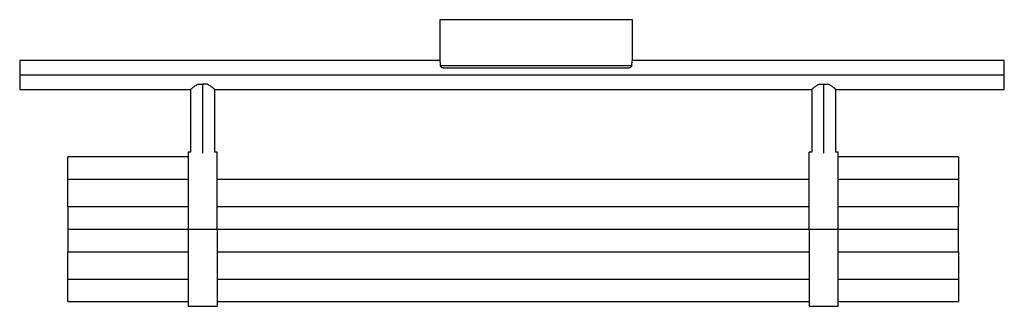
# Paper-space layout '_Derecha' of a CAD drawing. Header units: millimetres. Extents: x -953 to -544, y -147 to -28.
import ezdxf

# ---------------------------------------------------------------- set-up
doc = ezdxf.new("R2010")
doc.units = ezdxf.units.MM

psp = doc.layouts.new('_Derecha')

# ---------------------------------------------------------------- linework, layer by layer
at = {"color": 7, "linetype": 'Continuous', "lineweight": 25}
for p, q in [((-778.97, -28), (-778.97, -44.92)), ((-698.97, -44.92), (-698.97, -28)), ((-778.97, -44.92), (-953.47, -44.92)), ((-544.47, -44.92), (-698.97, -44.92)), ((-953.47, -50.92), (-544.47, -50.92)), ((-953.47, -56.92), (-882.47, -56.92)), ((-882.47, -56.92), (-882.47, -83)), ((-877.77, -54.79), (-877.18, -54.79)), ((-877.47, -54.79), (-877.47, -83.39)), ((-872.48, -56.92), (-624.47, -56.92)), ((-872.47, -83), (-872.47, -56.92)), ((-624.47, -56.92), (-624.47, -83)), ((-619.77, -54.79), (-619.18, -54.79)), ((-619.47, -83.39), (-619.47, -54.79)), ((-614.47, -56.92), (-544.47, -56.92)), ((-614.47, -83), (-614.47, -56.92)), ((-883.47, -85), (-933.47, -85)), ((-882.47, -83), (-883.47, -83)), ((-871.47, -83), (-872.47, -83)), ((-624.47, -83), (-625.47, -83)), ((-613.47, -83), (-614.47, -83)), ((-563.47, -85), (-613.47, -85)), ((-883.47, -94.33), (-933.47, -94.33)), ((-625.47, -94.33), (-871.47, -94.33)), ((-563.47, -94.33), (-613.47, -94.33)), ((-883.47, -105.67), (-933.47, -105.67)), ((-625.47, -105.67), (-871.47, -105.67)), ((-563.47, -105.67), (-613.47, -105.67)), ((-933.47, -115), (-563.47, -115)), ((-933.47, -124.33), (-883.47, -124.33)), ((-871.47, -124.33), (-625.47, -124.33)), ((-613.47, -124.33), (-563.47, -124.33)), ((-933.47, -135.67), (-883.47, -135.67)), ((-871.47, -135.67), (-625.47, -135.67)), ((-613.47, -135.67), (-563.47, -135.67)), ((-933.47, -145), (-883.47, -145)), ((-883.47, -147), (-871.47, -147)), ((-871.47, -145), (-625.47, -145)), ((-625.47, -147), (-613.47, -147)), ((-613.47, -145), (-563.47, -145))]:
    psp.add_line(p, q, dxfattribs=at)
for points, knots in [([(-698.97, -28), (-698.97, -28), (-699.23, -28), (-700.25, -28), (-701.02, -28), (-703.02, -28), (-704.26, -28), (-707.17, -28), (-708.84, -28), (-712.54, -28), (-714.57, -28), (-718.93, -28), (-721.25, -28), (-726.08, -28), (-728.6, -28), (-733.74, -28), (-736.35, -28), (-741.59, -28), (-744.21, -28), (-749.34, -28), (-751.86, -28), (-756.7, -28), (-759.02, -28), (-763.37, -28), (-765.41, -28), (-769.11, -28), (-770.78, -28), (-773.69, -28), (-774.93, -28), (-776.93, -28), (-777.69, -28), (-778.72, -28), (-778.97, -28), (-778.97, -28)], [0, 0, 0, 0, 0.0625, 0.0625, 0.125, 0.125, 0.1875, 0.1875, 0.25, 0.25, 0.3125, 0.3125, 0.375, 0.375, 0.4375, 0.4375, 0.5, 0.5, 0.5625, 0.5625, 0.625, 0.625, 0.6875, 0.6875, 0.75, 0.75, 0.8125, 0.8125, 0.875, 0.875, 0.9375, 0.9375, 1, 1, 1, 1]), ([(-953.47, -44.92), (-953.47, -44.92), (-953.47, -45.08), (-953.47, -45.68), (-953.47, -46.12), (-953.47, -47.23), (-953.47, -47.9), (-953.47, -49.35), (-953.47, -50.14), (-953.47, -50.92)], [0, 0, 0, 0, 0.25, 0.25, 0.5, 0.5, 0.75, 0.75, 1, 1, 1, 1]), ([(-778.97, -44.92), (-778.97, -44.92), (-778.97, -44.92), (-778.97, -44.94), (-778.97, -44.95), (-778.96, -44.98), (-778.96, -45.02), (-778.95, -45.09), (-778.93, -45.22), (-778.9, -45.46), (-778.86, -45.76), (-778.82, -46.07), (-778.78, -46.39), (-778.75, -46.68), (-778.73, -46.89), (-778.71, -47)], [0, 0, 0, 0, 0.041789, 0.083475, 0.125113, 0.166756, 0.208458, 0.250272, 0.375284, 0.500395, 0.62494, 0.749555, 0.83312, 0.91646, 1, 1, 1, 1]), ([(-699.23, -47), (-699.23, -46.94), (-699.21, -46.81), (-699.19, -46.62), (-699.17, -46.45), (-699.15, -46.28), (-699.13, -46.04), (-699.09, -45.76), (-699.05, -45.46), (-699.02, -45.22), (-698.99, -45.07), (-698.98, -44.98), (-698.97, -44.93), (-698.97, -44.92), (-698.97, -44.92)], [0, 0, 0, 0, 0.0500159, 0.0999015, 0.1497476, 0.1996451, 0.2496847, 0.3748202, 0.4999041, 0.6252491, 0.7505137, 0.8337629, 0.9167828, 1, 1, 1, 1]), ([(-544.47, -50.92), (-544.47, -50.14), (-544.47, -49.35), (-544.47, -47.9), (-544.47, -47.23), (-544.47, -46.12), (-544.47, -45.68), (-544.47, -45.08), (-544.47, -44.92), (-544.47, -44.92)], [0, 0, 0, 0, 0.25, 0.25, 0.5, 0.5, 0.75, 0.75, 1, 1, 1, 1]), ([(-777.62, -48), (-777.65, -48), (-777.71, -48), (-777.8, -47.99), (-777.88, -47.97), (-777.97, -47.94), (-778.09, -47.89), (-778.25, -47.81), (-778.4, -47.67), (-778.53, -47.51), (-778.62, -47.35), (-778.69, -47.17), (-778.71, -47.06), (-778.71, -47)], [0, 0, 0, 0, 0.049628, 0.098997, 0.148579, 0.198838, 0.250223, 0.373172, 0.499984, 0.62286, 0.749931, 0.87317, 1, 1, 1, 1]), ([(-778.71, -47), (-778.44, -47), (-777.94, -47), (-776.53, -47), (-775.61, -47), (-773.37, -47), (-772.06, -47), (-769.08, -47), (-767.42, -47), (-763.79, -47), (-761.83, -47), (-757.68, -47), (-755.49, -47), (-750.95, -47), (-748.61, -47), (-743.83, -47), (-741.4, -47), (-736.54, -47), (-734.12, -47), (-729.34, -47), (-726.99, -47), (-722.45, -47), (-720.26, -47), (-716.11, -47), (-714.15, -47), (-710.53, -47), (-708.87, -47), (-705.89, -47), (-704.57, -47), (-702.34, -47), (-701.42, -47), (-700, -47), (-699.51, -47), (-699.23, -47)], [0, 0, 0, 0, 0.0625, 0.0625, 0.125, 0.125, 0.1875, 0.1875, 0.25, 0.25, 0.3125, 0.3125, 0.375, 0.375, 0.4375, 0.4375, 0.5, 0.5, 0.5625, 0.5625, 0.625, 0.625, 0.6875, 0.6875, 0.75, 0.75, 0.8125, 0.8125, 0.875, 0.875, 0.9375, 0.9375, 1, 1, 1, 1]), ([(-777.62, -48), (-777.31, -48), (-776.78, -48), (-775.34, -48), (-774.42, -48), (-772.21, -48), (-770.92, -48), (-768.01, -48), (-766.39, -48), (-762.87, -48), (-760.98, -48), (-756.97, -48), (-754.86, -48), (-750.49, -48), (-748.23, -48), (-743.64, -48), (-741.31, -48), (-736.64, -48), (-734.31, -48), (-729.71, -48), (-727.46, -48), (-723.09, -48), (-720.98, -48), (-716.97, -48), (-715.07, -48), (-711.56, -48), (-709.94, -48), (-707.03, -48), (-705.74, -48), (-703.53, -48), (-702.6, -48), (-701.16, -48), (-700.64, -48), (-700.33, -48)], [0, 0, 0, 0, 0.0625, 0.0625, 0.125, 0.125, 0.1875, 0.1875, 0.25, 0.25, 0.3125, 0.3125, 0.375, 0.375, 0.4375, 0.4375, 0.5, 0.5, 0.5625, 0.5625, 0.625, 0.625, 0.6875, 0.6875, 0.75, 0.75, 0.8125, 0.8125, 0.875, 0.875, 0.9375, 0.9375, 1, 1, 1, 1]), ([(-699.23, -47), (-699.24, -47.03), (-699.24, -47.09), (-699.26, -47.17), (-699.29, -47.26), (-699.34, -47.37), (-699.41, -47.51), (-699.54, -47.67), (-699.7, -47.8), (-699.87, -47.9), (-700.03, -47.96), (-700.18, -47.99), (-700.28, -48), (-700.33, -48)], [0, 0, 0, 0, 0.063914, 0.126644, 0.188484, 0.249744, 0.376855, 0.499821, 0.626464, 0.749306, 0.834459, 0.917302, 1, 1, 1, 1]), ([(-953.47, -50.92), (-953.47, -51.71), (-953.47, -52.49), (-953.47, -53.94), (-953.47, -54.61), (-953.47, -55.72), (-953.47, -56.16), (-953.47, -56.77), (-953.47, -56.92), (-953.47, -56.92)], [0, 0, 0, 0, 0.25, 0.25, 0.5, 0.5, 0.75, 0.75, 1, 1, 1, 1]), ([(-544.47, -56.92), (-544.47, -56.92), (-544.47, -56.77), (-544.47, -56.16), (-544.47, -55.72), (-544.47, -54.61), (-544.47, -53.94), (-544.47, -52.49), (-544.47, -51.71), (-544.47, -50.92)], [0, 0, 0, 0, 0.25, 0.25, 0.5, 0.5, 0.75, 0.75, 1, 1, 1, 1]), ([(-882.47, -56.92), (-882.43, -56.88), (-882.33, -56.8), (-881.63, -56.23), (-880.71, -55.51), (-879.9, -55.03), (-879.49, -54.79)], [0, 0, 0, 0, 0.250195, 0.500023, 0.750082, 1, 1, 1, 1]), ([(-879.49, -54.79), (-879.43, -54.79), (-879.3, -54.79), (-879.1, -54.79), (-878.91, -54.79), (-878.71, -54.79), (-878.46, -54.79), (-878.16, -54.79), (-877.82, -54.79), (-877.59, -54.79), (-877.47, -54.79)], [0, 0, 0, 0, 0.100137, 0.200035, 0.299868, 0.399809, 0.500031, 0.666762, 0.833151, 1, 1, 1, 1]), ([(-875.46, -54.79), (-875.05, -55.03), (-874.23, -55.52), (-873.3, -56.24), (-872.61, -56.8), (-872.52, -56.88), (-872.48, -56.92)], [0, 0, 0, 0, 0.25168, 0.502512, 0.753725, 1, 1, 1, 1]), ([(-624.47, -56.92), (-624.42, -56.88), (-624.34, -56.8), (-623.64, -56.24), (-622.72, -55.52), (-621.9, -55.03), (-621.49, -54.79)], [0, 0, 0, 0, 0.246275, 0.497488, 0.74832, 1, 1, 1, 1]), ([(-621.49, -54.79), (-621.43, -54.79), (-621.3, -54.79), (-621.1, -54.79), (-620.91, -54.79), (-620.71, -54.79), (-620.46, -54.79), (-620.16, -54.79), (-619.82, -54.79), (-619.59, -54.79), (-619.47, -54.79)], [0, 0, 0, 0, 0.100137, 0.200035, 0.299868, 0.399809, 0.500031, 0.666762, 0.833151, 1, 1, 1, 1]), ([(-619.47, -54.79), (-619.4, -54.79), (-619.27, -54.79), (-619.06, -54.79), (-618.85, -54.79), (-618.65, -54.79), (-618.4, -54.79), (-618.11, -54.79), (-617.78, -54.79), (-617.56, -54.79), (-617.46, -54.79)], [0, 0, 0, 0, 0.100137, 0.200035, 0.299868, 0.399809, 0.500031, 0.666762, 0.833151, 1, 1, 1, 1]), ([(-617.46, -54.79), (-617.05, -55.03), (-616.24, -55.51), (-615.31, -56.23), (-614.61, -56.8), (-614.52, -56.88), (-614.47, -56.92)], [0, 0, 0, 0, 0.249918, 0.499977, 0.749805, 1, 1, 1, 1]), ([(-933.47, -94.33), (-933.47, -94.01), (-933.47, -92.98), (-933.47, -91.36), (-933.47, -89.54), (-933.47, -87.96), (-933.47, -86.67), (-933.47, -85.72), (-933.47, -85.11), (-933.47, -85.04), (-933.47, -85)], [0, 0, 0, 0, 0.062924, 0.196792, 0.33066, 0.464528, 0.598396, 0.732264, 0.866132, 1, 1, 1, 1]), ([(-883.47, -83), (-883.47, -83), (-883.47, -83.21), (-883.47, -84.02), (-883.47, -84.63), (-883.47, -86.24), (-883.47, -87.23), (-883.47, -89.56), (-883.47, -90.89), (-883.47, -93.85), (-883.47, -95.48), (-883.47, -98.96), (-883.47, -100.82), (-883.47, -104.69), (-883.47, -106.7), (-883.47, -110.81), (-883.47, -112.91), (-883.47, -115)], [0, 0, 0, 0, 0.125, 0.125, 0.25, 0.25, 0.375, 0.375, 0.5, 0.5, 0.625, 0.625, 0.75, 0.75, 0.875, 0.875, 1, 1, 1, 1]), ([(-871.47, -115), (-871.47, -112.91), (-871.47, -110.81), (-871.47, -106.7), (-871.47, -104.69), (-871.47, -100.82), (-871.47, -98.96), (-871.47, -95.48), (-871.47, -93.85), (-871.47, -90.89), (-871.47, -89.56), (-871.47, -87.23), (-871.47, -86.24), (-871.47, -84.63), (-871.47, -84.02), (-871.47, -83.21), (-871.47, -83), (-871.47, -83)], [0, 0, 0, 0, 0.125, 0.125, 0.25, 0.25, 0.375, 0.375, 0.5, 0.5, 0.625, 0.625, 0.75, 0.75, 0.875, 0.875, 1, 1, 1, 1]), ([(-625.47, -115), (-625.47, -114.81), (-625.47, -114.43), (-625.47, -113.86), (-625.47, -113.29), (-625.47, -112.72), (-625.47, -112.15), (-625.47, -111.58), (-625.47, -111.01), (-625.47, -110.45), (-625.47, -109.88), (-625.47, -109.32), (-625.47, -107.92), (-625.47, -105.7), (-625.47, -102.73), (-625.47, -99.89), (-625.47, -97.19), (-625.47, -94.67), (-625.47, -92.34), (-625.47, -90.22), (-625.47, -88.35), (-625.47, -86.73), (-625.47, -85.39), (-625.47, -84.33), (-625.47, -83.73), (-625.47, -83.42), (-625.47, -83.27), (-625.47, -83.15), (-625.47, -83.06), (-625.47, -83.01), (-625.47, -83), (-625.47, -83)], [0, 0, 0, 0, 0.011393, 0.02277, 0.034135, 0.045491, 0.056841, 0.06819, 0.079541, 0.090897, 0.102263, 0.113642, 0.125037, 0.187526, 0.250025, 0.312514, 0.375014, 0.437503, 0.500002, 0.562491, 0.62499, 0.687479, 0.749979, 0.812468, 0.874967, 0.89584, 0.91667, 0.937478, 0.958288, 0.979121, 1, 1, 1, 1]), ([(-613.47, -115), (-613.47, -112.91), (-613.47, -110.81), (-613.47, -106.7), (-613.47, -104.69), (-613.47, -100.82), (-613.47, -98.96), (-613.47, -95.48), (-613.47, -93.85), (-613.47, -90.89), (-613.47, -89.56), (-613.47, -87.23), (-613.47, -86.24), (-613.47, -84.63), (-613.47, -84.02), (-613.47, -83.21), (-613.47, -83), (-613.47, -83)], [0, 0, 0, 0, 0.125, 0.125, 0.25, 0.25, 0.375, 0.375, 0.5, 0.5, 0.625, 0.625, 0.75, 0.75, 0.875, 0.875, 1, 1, 1, 1]), ([(-563.47, -85), (-563.47, -85.04), (-563.47, -85.11), (-563.47, -85.72), (-563.47, -86.67), (-563.47, -87.96), (-563.47, -89.54), (-563.47, -91.36), (-563.47, -92.98), (-563.47, -94.01), (-563.47, -94.33)], [0, 0, 0, 0, 0.133868, 0.267736, 0.401604, 0.535472, 0.66934, 0.803208, 0.937076, 1, 1, 1, 1]), ([(-933.47, -105.67), (-933.47, -104.71), (-933.47, -102.81), (-933.47, -100.14), (-933.47, -97.81), (-933.47, -95.97), (-933.47, -94.8), (-933.47, -94.28), (-933.47, -94.38), (-933.47, -94.4)], [0, 0, 0, 0, 0.160394, 0.320787, 0.481181, 0.641575, 0.801969, 0.962362, 1, 1, 1, 1]), ([(-563.47, -94.4), (-563.47, -94.38), (-563.47, -94.28), (-563.47, -94.8), (-563.47, -95.97), (-563.47, -97.81), (-563.47, -100.14), (-563.47, -102.81), (-563.47, -104.71), (-563.47, -105.67)], [0, 0, 0, 0, 0.037638, 0.198031, 0.358425, 0.518819, 0.679213, 0.839606, 1, 1, 1, 1]), ([(-933.47, -105.67), (-933.47, -106.58), (-933.47, -107.49), (-933.47, -109.27), (-933.47, -110.13), (-933.47, -111.75), (-933.47, -112.51), (-933.47, -113.87), (-933.47, -114.48), (-933.47, -115)], [0, 0, 0, 0, 0.25, 0.25, 0.5, 0.5, 0.75, 0.75, 1, 1, 1, 1]), ([(-563.47, -115), (-563.47, -114.48), (-563.47, -113.87), (-563.47, -112.51), (-563.47, -111.75), (-563.47, -110.13), (-563.47, -109.27), (-563.47, -107.49), (-563.47, -106.58), (-563.47, -105.67)], [0, 0, 0, 0, 0.25, 0.25, 0.5, 0.5, 0.75, 0.75, 1, 1, 1, 1]), ([(-933.47, -115), (-933.47, -115.52), (-933.47, -116.13), (-933.47, -117.49), (-933.47, -118.25), (-933.47, -119.87), (-933.47, -120.73), (-933.47, -122.51), (-933.47, -123.42), (-933.47, -124.33)], [0, 0, 0, 0, 0.25, 0.25, 0.5, 0.5, 0.75, 0.75, 1, 1, 1, 1]), ([(-883.47, -115), (-883.47, -117.09), (-883.47, -119.19), (-883.47, -123.3), (-883.47, -125.31), (-883.47, -129.18), (-883.47, -131.04), (-883.47, -134.52), (-883.47, -136.15), (-883.47, -139.11), (-883.47, -140.44), (-883.47, -142.77), (-883.47, -143.76), (-883.47, -145.37), (-883.47, -145.98), (-883.47, -146.79), (-883.47, -147), (-883.47, -147)], [0, 0, 0, 0, 0.125, 0.125, 0.25, 0.25, 0.375, 0.375, 0.5, 0.5, 0.625, 0.625, 0.75, 0.75, 0.875, 0.875, 1, 1, 1, 1]), ([(-871.47, -115), (-871.47, -115.19), (-871.47, -115.57), (-871.47, -116.14), (-871.47, -116.71), (-871.47, -117.28), (-871.47, -117.85), (-871.47, -118.42), (-871.47, -118.99), (-871.47, -119.55), (-871.47, -120.12), (-871.47, -120.68), (-871.47, -122.08), (-871.47, -124.3), (-871.47, -127.27), (-871.47, -130.11), (-871.47, -132.81), (-871.47, -135.33), (-871.47, -137.66), (-871.47, -139.78), (-871.47, -141.65), (-871.47, -143.27), (-871.47, -144.61), (-871.47, -145.67), (-871.47, -146.27), (-871.47, -146.58), (-871.47, -146.73), (-871.47, -146.85), (-871.47, -146.94), (-871.47, -146.99), (-871.47, -147), (-871.47, -147)], [0, 0, 0, 0, 0.011393, 0.02277, 0.034135, 0.045491, 0.056841, 0.06819, 0.079541, 0.090897, 0.102263, 0.113642, 0.125037, 0.187526, 0.250025, 0.312514, 0.375014, 0.437503, 0.500002, 0.562491, 0.62499, 0.687479, 0.749979, 0.812468, 0.874967, 0.89584, 0.91667, 0.937479, 0.958288, 0.979121, 1, 1, 1, 1]), ([(-625.47, -115), (-625.47, -117.09), (-625.47, -119.19), (-625.47, -123.3), (-625.47, -125.31), (-625.47, -129.18), (-625.47, -131.04), (-625.47, -134.52), (-625.47, -136.15), (-625.47, -139.11), (-625.47, -140.44), (-625.47, -142.77), (-625.47, -143.76), (-625.47, -145.37), (-625.47, -145.98), (-625.47, -146.79), (-625.47, -147), (-625.47, -147)], [0, 0, 0, 0, 0.125, 0.125, 0.25, 0.25, 0.375, 0.375, 0.5, 0.5, 0.625, 0.625, 0.75, 0.75, 0.875, 0.875, 1, 1, 1, 1]), ([(-613.47, -147), (-613.47, -147), (-613.47, -146.79), (-613.47, -145.98), (-613.47, -145.37), (-613.47, -143.76), (-613.47, -142.77), (-613.47, -140.44), (-613.47, -139.11), (-613.47, -136.15), (-613.47, -134.52), (-613.47, -131.04), (-613.47, -129.18), (-613.47, -125.31), (-613.47, -123.3), (-613.47, -119.19), (-613.47, -117.09), (-613.47, -115)], [0, 0, 0, 0, 0.125, 0.125, 0.25, 0.25, 0.375, 0.375, 0.5, 0.5, 0.625, 0.625, 0.75, 0.75, 0.875, 0.875, 1, 1, 1, 1]), ([(-563.47, -124.33), (-563.47, -123.42), (-563.47, -122.51), (-563.47, -120.73), (-563.47, -119.87), (-563.47, -118.25), (-563.47, -117.49), (-563.47, -116.13), (-563.47, -115.52), (-563.47, -115)], [0, 0, 0, 0, 0.25, 0.25, 0.5, 0.5, 0.75, 0.75, 1, 1, 1, 1]), ([(-933.47, -135.6), (-933.47, -135.62), (-933.47, -135.72), (-933.47, -135.2), (-933.47, -134.03), (-933.47, -132.19), (-933.47, -129.86), (-933.47, -127.19), (-933.47, -125.29), (-933.47, -124.33)], [0, 0, 0, 0, 0.037638, 0.198031, 0.358425, 0.518819, 0.679213, 0.839606, 1, 1, 1, 1]), ([(-563.47, -124.33), (-563.47, -125.29), (-563.47, -127.19), (-563.47, -129.86), (-563.47, -132.19), (-563.47, -134.03), (-563.47, -135.2), (-563.47, -135.72), (-563.47, -135.62), (-563.47, -135.6)], [0, 0, 0, 0, 0.160394, 0.320787, 0.481181, 0.641575, 0.801969, 0.962362, 1, 1, 1, 1]), ([(-933.47, -145), (-933.47, -144.96), (-933.47, -144.89), (-933.47, -144.28), (-933.47, -143.33), (-933.47, -142.04), (-933.47, -140.46), (-933.47, -138.64), (-933.47, -137.02), (-933.47, -135.99), (-933.47, -135.67)], [0, 0, 0, 0, 0.133868, 0.267736, 0.401604, 0.535472, 0.66934, 0.803208, 0.937076, 1, 1, 1, 1]), ([(-563.47, -135.67), (-563.47, -135.99), (-563.47, -137.02), (-563.47, -138.64), (-563.47, -140.46), (-563.47, -142.04), (-563.47, -143.33), (-563.47, -144.28), (-563.47, -144.89), (-563.47, -144.96), (-563.47, -145)], [0, 0, 0, 0, 0.062924, 0.196792, 0.33066, 0.464528, 0.598396, 0.732264, 0.866132, 1, 1, 1, 1])]:
    psp.add_open_spline(points, degree=3, knots=knots, dxfattribs=at)
psp.add_open_spline([(-875.46, -54.79), (-876.09, -54.79), (-876.78, -54.79), (-877.47, -54.79)], degree=3, dxfattribs=at)

doc.saveas('drawing.dxf')
